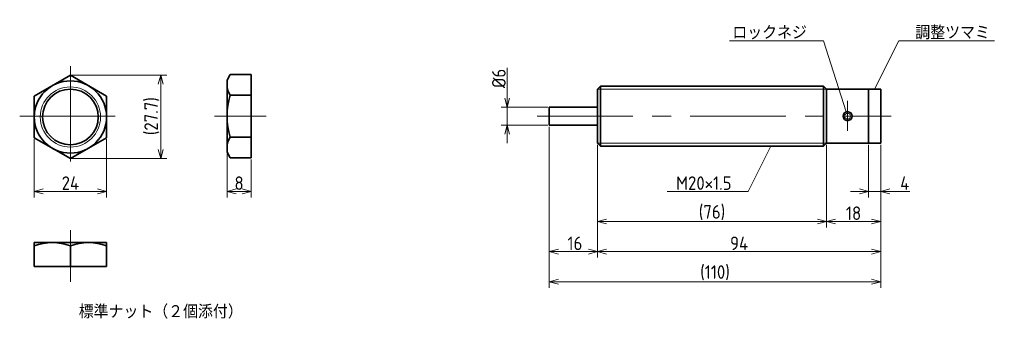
# Model space of a CAD drawing. Header units: millimetres. Extents: x 58 to 385, y 107 to 207.
import ezdxf

# ---------------------------------------------------------------- set-up
doc = ezdxf.new("R2010")
doc.units = ezdxf.units.MM
doc.linetypes.add('CENTER', pattern=[50.8, 31.75, -6.35, 6.35, -6.35])
doc.layers.get('0').update_dxf_attribs({"plot": 0})
doc.layers.add('図形', color=7, linetype='Continuous', lineweight=35)
doc.layers.add('寸法・文字', color=3, linetype='Continuous', lineweight=18)
doc.layers.get('0').off()
doc.styles.add('Dimension', font='isocp.shx', dxfattribs={"bigfont": 'bigfont.shx'})
doc.dimstyles.new('DXF用', dxfattribs={"dimtxt": 4.5, "dimasz": 3, "dimexe": 2, "dimexo": 0.5, "dimgap": 0.5, "dimtad": 1, "dimdec": 3, "dimdsep": 46, "dimtxsty": 'Dimension', "dimblk": 'OPEN30', "dimcen": 2.5, "dimclrd": 3, "dimclre": 3, "dimclrt": 3, "dimazin": 2, "dimtfac": 1, "dimtdec": 3, "dimtmove": 0, "dimatfit": 3, "dimldrblk": 'OPEN30', "dimfxl": 1, "dimlwd": 18, "dimlwe": 18, "dimarcsym": 0})

# ---------------------------------------------------------------- blocks, each defined once
blk = doc.blocks.new('_Open30')
at = {"color": 0, "linetype": 'ByBlock', "lineweight": -2}
for p, q in [((-1, 0.27), (0, 0)), ((0, 0), (-1, -0.27)), ((0, 0), (-1, 0))]:
    blk.add_line(p, q, dxfattribs=at)
blk = doc.blocks.new('*D1')
at = {"layer": 'Defpoints', "color": 0}
for p in [(250, 166), (344, 166), (250, 130)]:
    blk.add_point(p, dxfattribs=at)
at = {"layer": '寸法・文字', "color": 3, "lineweight": 18}
for p, q in [((250, 165.5), (250, 128)), ((344, 165.5), (344, 128)), ((341, 130), (253, 130))]:
    blk.add_line(p, q, dxfattribs=at)
at = {"layer": '寸法・文字', "color": 3, "lineweight": 18, "xscale": 3, "yscale": 3, "zscale": 3, "rotation": 180}
blk.add_blockref('_Open30', (250, 130), dxfattribs=at)
at = {"layer": '寸法・文字', "color": 3, "lineweight": 18, "xscale": 3, "yscale": 3, "zscale": 3}
blk.add_blockref('_Open30', (344, 130), dxfattribs=at)
at = {"layer": '寸法・文字', "color": 3, "insert": (297, 132.75), "char_height": 4.5, "attachment_point": 5, "style": 'Dimension'}
blk.add_mtext('94', dxfattribs=at)
blk = doc.blocks.new('*D2')
at = {"layer": 'Defpoints', "color": 0}
for p in [(234, 172), (250, 166), (234, 130)]:
    blk.add_point(p, dxfattribs=at)
at = {"layer": '寸法・文字', "color": 3, "lineweight": 18}
for p, q in [((234, 171.5), (234, 128)), ((250, 165.5), (250, 128)), ((247, 130), (237, 130))]:
    blk.add_line(p, q, dxfattribs=at)
at = {"layer": '寸法・文字', "color": 3, "lineweight": 18, "xscale": 3, "yscale": 3, "zscale": 3, "rotation": 180}
blk.add_blockref('_Open30', (234, 130), dxfattribs=at)
at = {"layer": '寸法・文字', "color": 3, "lineweight": 18, "xscale": 3, "yscale": 3, "zscale": 3}
blk.add_blockref('_Open30', (250, 130), dxfattribs=at)
at = {"layer": '寸法・文字', "color": 3, "insert": (242.5, 132.75), "char_height": 4.5, "attachment_point": 5, "style": 'Dimension'}
blk.add_mtext('16', dxfattribs=at)
blk = doc.blocks.new('*D3')
at = {"layer": 'Defpoints', "color": 0}
for p in [(234, 172), (344, 166), (344, 120)]:
    blk.add_point(p, dxfattribs=at)
at = {"layer": '寸法・文字', "color": 3, "lineweight": 18}
for p, q in [((234, 171.5), (234, 118)), ((344, 165.5), (344, 118)), ((237, 120), (341, 120))]:
    blk.add_line(p, q, dxfattribs=at)
at = {"layer": '寸法・文字', "color": 3, "lineweight": 18, "xscale": 3, "yscale": 3, "zscale": 3, "rotation": 180}
blk.add_blockref('_Open30', (234, 120), dxfattribs=at)
at = {"layer": '寸法・文字', "color": 3, "lineweight": 18, "xscale": 3, "yscale": 3, "zscale": 3}
blk.add_blockref('_Open30', (344, 120), dxfattribs=at)
at = {"layer": '寸法・文字', "color": 3, "insert": (289, 122.975), "char_height": 4.5, "attachment_point": 5, "style": 'Dimension'}
blk.add_mtext('(110)', dxfattribs=at)
blk = doc.blocks.new('*D4')
at = {"layer": 'Defpoints', "color": 0}
for p in [(250, 166), (326, 166), (250, 140)]:
    blk.add_point(p, dxfattribs=at)
at = {"layer": '寸法・文字', "color": 3, "lineweight": 18}
for p, q in [((250, 165.5), (250, 138)), ((326, 165.5), (326, 138)), ((323, 140), (253, 140))]:
    blk.add_line(p, q, dxfattribs=at)
at = {"layer": '寸法・文字', "color": 3, "lineweight": 18, "xscale": 3, "yscale": 3, "zscale": 3, "rotation": 180}
blk.add_blockref('_Open30', (250, 140), dxfattribs=at)
at = {"layer": '寸法・文字', "color": 3, "lineweight": 18, "xscale": 3, "yscale": 3, "zscale": 3}
blk.add_blockref('_Open30', (326, 140), dxfattribs=at)
at = {"layer": '寸法・文字', "color": 3, "insert": (288, 142.975), "char_height": 4.5, "attachment_point": 5, "style": 'Dimension'}
blk.add_mtext('(76)', dxfattribs=at)
blk = doc.blocks.new('*D5')
at = {"layer": 'Defpoints', "color": 0}
for p in [(326, 166), (344, 166), (344, 140)]:
    blk.add_point(p, dxfattribs=at)
at = {"layer": '寸法・文字', "color": 3, "lineweight": 18}
for p, q in [((326, 165.5), (326, 138)), ((344, 165.5), (344, 138)), ((329, 140), (341, 140))]:
    blk.add_line(p, q, dxfattribs=at)
at = {"layer": '寸法・文字', "color": 3, "lineweight": 18, "xscale": 3, "yscale": 3, "zscale": 3, "rotation": 180}
blk.add_blockref('_Open30', (326, 140), dxfattribs=at)
at = {"layer": '寸法・文字', "color": 3, "lineweight": 18, "xscale": 3, "yscale": 3, "zscale": 3}
blk.add_blockref('_Open30', (344, 140), dxfattribs=at)
at = {"layer": '寸法・文字', "color": 3, "insert": (335, 142.75), "char_height": 4.5, "attachment_point": 5, "style": 'Dimension'}
blk.add_mtext('18', dxfattribs=at)
blk = doc.blocks.new('*D6')
at = {"layer": 'Defpoints', "color": 0}
for p in [(340, 166), (344, 166), (340, 150)]:
    blk.add_point(p, dxfattribs=at)
at = {"layer": '寸法・文字', "color": 3, "lineweight": 18}
for p, q in [((340, 165.5), (340, 148)), ((344, 165.5), (344, 148)), ((337, 150), (334, 150)), ((340, 150), (344, 150)), ((347, 150), (353.625, 150))]:
    blk.add_line(p, q, dxfattribs=at)
at = {"layer": '寸法・文字', "color": 3, "lineweight": 18, "xscale": 3, "yscale": 3, "zscale": 3}
blk.add_blockref('_Open30', (340, 150), dxfattribs=at)
at = {"layer": '寸法・文字', "color": 3, "lineweight": 18, "xscale": 3, "yscale": 3, "zscale": 3, "rotation": 180}
blk.add_blockref('_Open30', (344, 150), dxfattribs=at)
at = {"layer": '寸法・文字', "color": 3, "insert": (352, 152.75), "char_height": 4.5, "attachment_point": 5, "style": 'Dimension'}
blk.add_mtext('4', dxfattribs=at)
blk = doc.blocks.new('*D7')
at = {"layer": 'Defpoints', "color": 0}
for p in [(220, 178), (234, 178), (234, 172)]:
    blk.add_point(p, dxfattribs=at)
at = {"layer": '寸法・文字', "color": 3, "lineweight": 18}
for p, q in [((220, 181), (220, 191.07)), ((233.5, 178), (218, 178)), ((220, 172), (220, 178)), ((233.5, 172), (218, 172)), ((220, 169), (220, 166))]:
    blk.add_line(p, q, dxfattribs=at)
at = {"layer": '寸法・文字', "color": 3, "lineweight": 18, "xscale": 3, "yscale": 3, "zscale": 3}
for p, rotation in [((220, 178), 270), ((220, 172), 90)]:
    blk.add_blockref('_Open30', p, dxfattribs=dict(at, rotation=rotation))
at = {"layer": '寸法・文字', "color": 3, "insert": (217.25, 187.54), "char_height": 4.5, "attachment_point": 5, "rotation": 90, "style": 'Dimension'}
blk.add_mtext('%%c6', dxfattribs=at)
blk = doc.blocks.new('*D8')
at = {"layer": 'Defpoints', "color": 0}
for p in [(63, 167.81), (87, 167.81), (87, 150)]:
    blk.add_point(p, dxfattribs=at)
at = {"layer": '寸法・文字', "color": 3, "lineweight": 18}
for p, q in [((63, 167.31), (63, 148)), ((87, 167.31), (87, 148)), ((66, 150), (84, 150))]:
    blk.add_line(p, q, dxfattribs=at)
at = {"layer": '寸法・文字', "color": 3, "lineweight": 18, "xscale": 3, "yscale": 3, "zscale": 3, "rotation": 180}
blk.add_blockref('_Open30', (63, 150), dxfattribs=at)
at = {"layer": '寸法・文字', "color": 3, "lineweight": 18, "xscale": 3, "yscale": 3, "zscale": 3}
blk.add_blockref('_Open30', (87, 150), dxfattribs=at)
at = {"layer": '寸法・文字', "color": 3, "insert": (75, 152.75), "char_height": 4.5, "attachment_point": 5, "style": 'Dimension'}
blk.add_mtext('24', dxfattribs=at)
blk = doc.blocks.new('*D9')
at = {"layer": 'Defpoints', "color": 0}
for p in [(75, 188.59), (75, 160.88), (105, 160.88)]:
    blk.add_point(p, dxfattribs=at)
at = {"layer": '寸法・文字', "color": 3, "lineweight": 18}
for p, q in [((75.5, 188.59), (107, 188.59)), ((105, 185.59), (105, 163.88)), ((75.5, 160.88), (107, 160.88))]:
    blk.add_line(p, q, dxfattribs=at)
at = {"layer": '寸法・文字', "color": 3, "lineweight": 18, "xscale": 3, "yscale": 3, "zscale": 3}
for p, rotation in [((105, 188.59), 90), ((105, 160.88), 270)]:
    blk.add_blockref('_Open30', p, dxfattribs=dict(at, rotation=rotation))
at = {"layer": '寸法・文字', "color": 3, "insert": (102.03, 175), "char_height": 4.5, "attachment_point": 5, "rotation": 90, "style": 'Dimension'}
blk.add_mtext('(27.7)', dxfattribs=at)
blk = doc.blocks.new('*D10')
at = {"layer": 'Defpoints', "color": 0}
for p in [(127, 163), (135, 161.14), (135, 150)]:
    blk.add_point(p, dxfattribs=at)
at = {"layer": '寸法・文字', "color": 3, "lineweight": 18}
for p, q in [((127, 162.5), (127, 148)), ((135, 160.64), (135, 148)), ((130, 150), (132, 150))]:
    blk.add_line(p, q, dxfattribs=at)
at = {"layer": '寸法・文字', "color": 3, "lineweight": 18, "xscale": 3, "yscale": 3, "zscale": 3, "rotation": 180}
blk.add_blockref('_Open30', (127, 150), dxfattribs=at)
at = {"layer": '寸法・文字', "color": 3, "lineweight": 18, "xscale": 3, "yscale": 3, "zscale": 3}
blk.add_blockref('_Open30', (135, 150), dxfattribs=at)
at = {"layer": '寸法・文字', "color": 3, "insert": (131, 152.75), "char_height": 4.5, "attachment_point": 5, "style": 'Dimension'}
blk.add_mtext('8', dxfattribs=at)

msp = doc.modelspace()

# ---------------------------------------------------------------- linework, layer by layer
at = {"layer": '図形', "color": 3, "linetype": 'CENTER', "lineweight": 18}
for p, q in [((75, 191.651), (75, 158.349)), ((333, 180.1215), (333, 170.1066)), ((58.1718, 175), (91.8282, 175)), ((122.8745, 175), (140, 175)), ((230, 175), (347.5, 175)), ((75, 137.1255), (75, 120))]:
    msp.add_line(p, q, dxfattribs=at)
at = {"layer": '図形'}
for p, q in [((75, 188.5921), (63, 181.6639)), ((87, 181.6639), (75, 188.5921)), ((127, 187), (128.0718, 188.8564)), ((127, 163), (127, 187)), ((128.0718, 188.8564), (135, 188.8564)), ((135, 161.1436), (135, 188.8564)), ((250, 184), (251, 185)), ((250, 184), (250, 166)), ((251, 185), (325, 185)), ((251, 185), (251, 165)), ((326, 184), (325, 185)), ((325, 185), (325, 165)), ((326, 184), (326, 166)), ((326, 184), (340, 184)), ((340, 184), (340, 166)), ((340, 184), (344, 184)), ((344, 184), (344, 166)), ((63, 181.6639), (63, 167.8075)), ((87, 167.8075), (87, 181.6639)), ((128.0718, 181.9282), (135, 181.9282)), ((234, 178), (234, 172)), ((250, 178), (234, 178)), ((250, 172), (234, 172)), ((63, 167.8075), (75, 160.8793)), ((75, 160.8793), (87, 167.8075)), ((128.0718, 168.0718), (135, 168.0718)), ((250, 166), (251, 165)), ((251.0045, 165), (325, 165)), ((326, 166), (325, 165)), ((326, 166), (340, 166)), ((340, 166), (344, 166)), ((127, 163), (128.0718, 161.1436)), ((128.0718, 161.1436), (135, 161.1436)), ((63, 133), (87, 133)), ((63, 133), (63, 125)), ((75, 131.9282), (75, 125)), ((87, 133), (87, 125)), ((63, 125), (87, 125))]:
    msp.add_line(p, q, dxfattribs=at)
at = {"layer": '図形', "color": 3, "lineweight": 18}
for p, q in [((250, 184), (326, 184)), ((250, 166), (326, 166))]:
    msp.add_line(p, q, dxfattribs=at)
at = {"layer": '図形'}
for centre, radius in [((75, 174.7357), 12), ((75, 174.7357), 9.25), ((333, 175), 1.5)]:
    msp.add_circle(centre, radius, dxfattribs=at)
at = {"layer": '図形', "color": 3, "lineweight": 18}
for centre, radius in [((75, 174.7357), 10), ((333, 175), 1)]:
    msp.add_circle(centre, radius, dxfattribs=at)
at = {"layer": '図形'}
for centre, radius, start, end in [((133.134, 185.3923), 6.134, 180, 214.384247), ((149.9282, 175), 22.9282, 162.412046, 197.587954), ((133.134, 164.6077), 6.134, 145.615753, 180), ((69, 115.6699), 17.3301, 69.743841, 110.256159), ((81, 115.6699), 17.3301, 69.74384, 110.256162)]:
    msp.add_arc(centre, radius, start, end, dxfattribs=at)

# ---------------------------------------------------------------- texts
at = {"layer": '寸法・文字', "char_height": 4.5, "style": 'Dimension'}
for s, insert, attachment_point in [('ロックネジ', (319.5, 200.5), 9), ('調整ツマミ', (355.5, 200.5), 7), ('M20×1.5', (294.5, 150.5), 9)]:
    msp.add_mtext(s, dxfattribs=dict(at, insert=insert, attachment_point=attachment_point))
at = {"layer": '寸法・文字', "insert": (105, 110), "char_height": 4.5, "width": 70.9928, "attachment_point": 5, "style": 'Dimension'}
msp.add_mtext('{\\Ftxt.shx,bigfont.shx;標準ナット（２個添付）}', dxfattribs=at)

# ---------------------------------------------------------------- dimensions: what is measured, and where the dimension line sits
at = {"layer": '寸法・文字'}
for base, p1, p2, text, override, picture, middle in [((220, 178), (234, 172), (234, 178), '%%c<>', {"dimse1": 0, "dimse2": 0}, '*D7', (220, 187.5366)), ((105, 160.8793), (75, 188.5921), (75, 160.8793), '(<>)', {"dimdec": 1}, '*D9', (105, 175))]:
    dim = msp.add_linear_dim(base=base, p1=p1, p2=p2, angle=90, text=text, dimstyle='DXF用', override=override, dxfattribs=at)
    dim.commit()
    dim.dimension.update_dxf_attribs({"geometry": picture, "text_midpoint": middle, "dimtype": 160})
for base, p1, p2, picture, middle in [((234, 130), (250, 166), (234, 172), '*D2', (242.5, 130)), ((250, 130), (344, 166), (250, 166), '*D1', (297, 130)), ((344, 140), (326, 166), (344, 166), '*D5', (335, 140)), ((340, 150), (344, 166), (340, 166), '*D6', (352, 150))]:
    dim = msp.add_linear_dim(base=base, p1=p1, p2=p2, dimstyle='DXF用', override={"dimtxsty": 'Dimension'}, dxfattribs=at)
    dim.commit()
    dim.dimension.update_dxf_attribs({"geometry": picture, "text_midpoint": middle, "dimtype": 160})
for base, p1, p2, picture, middle in [((344, 120), (234, 172), (344, 166), '*D3', (289, 120)), ((250, 140), (326, 166), (250, 166), '*D4', (288, 140))]:
    dim = msp.add_linear_dim(base=base, p1=p1, p2=p2, text='(<>)', dimstyle='DXF用', override={"dimtxsty": 'Dimension'}, dxfattribs=at)
    dim.commit()
    dim.dimension.update_dxf_attribs({"geometry": picture, "text_midpoint": middle, "dimtype": 160})
for base, p1, p2, picture, middle in [((87, 150), (63, 167.8075), (87, 167.8075), '*D8', (75, 150)), ((135, 150), (127, 163), (135, 161.1436), '*D10', (131, 150))]:
    dim = msp.add_linear_dim(base=base, p1=p1, p2=p2, dimstyle='DXF用', dxfattribs=at)
    dim.commit()
    dim.dimension.update_dxf_attribs({"geometry": picture, "text_midpoint": middle, "dimtype": 160})

# ---------------------------------------------------------------- leaders
at = {"layer": '寸法・文字', "annotation_type": 0, "has_hookline": 1}
for points, hookline_direction, text_width in [([(332.5428, 176.4286), (325, 200), (320, 200)], 1, 25.725), ([(342, 184), (350, 200), (355, 200)], 0, 26.325), ([(307.5, 165), (300, 150), (295, 150)], 1, 21.3364)]:
    msp.add_leader(points, dimstyle='DXF用', override={"dimgap": 0.5, "dimtad": 1}, dxfattribs=dict(at, hookline_direction=hookline_direction, text_width=text_width))

doc.saveas('drawing.dxf')
